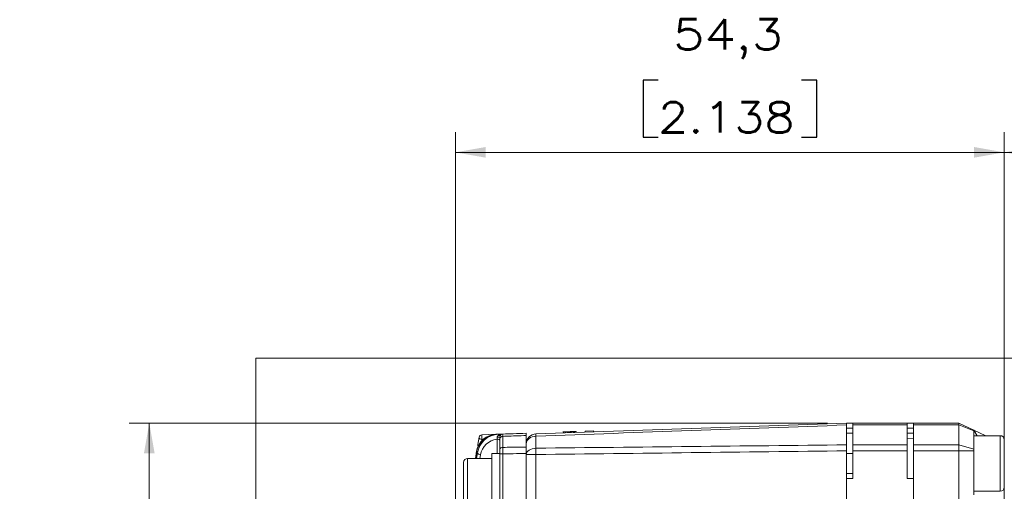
# Model space of a CAD drawing. Header units: millimetres. Extents: x 4 to 836, y 3 to 589.
# Tile 60 of 94: x 427 to 525, y 361 to 408. Entities that reach past the tile are written whole.
import ezdxf

# ---------------------------------------------------------------- set-up
doc = ezdxf.new("R2010")
doc.units = ezdxf.units.MM
doc.layers.add('1', color=7, linetype='Continuous', true_color=0xffffff)
doc.styles.add('ideas_simplex', font='simplex.shx')
doc.dimstyles.get("Standard").update_dxf_attribs({"dimtxt": 0.18, "dimasz": 0.18, "dimexe": 0.18, "dimexo": 0.0625, "dimgap": 0.09, "dimtad": 0, "dimtih": 1, "dimtoh": 1, "dimdec": 4, "dimzin": 0, "dimdsep": 46, "dimtxsty": 'Standard', "dimcen": 0.09, "dimadec": 0, "dimazin": 0, "dimtfac": 1, "dimtdec": 4, "dimtofl": 0, "dimtmove": 0, "dimatfit": 3, "dimfxl": 1, "dimtolj": 1, "dimtzin": 0, "dimarcsym": 0})

# ---------------------------------------------------------------- blocks, each defined once
blk = doc.blocks.new('_U0')
at = {"layer": '1', "color": 87, "lineweight": 25}
for p, q in [((490.370602, 401.966338), (488.870602, 401.966338)), ((488.870602, 401.966338), (488.870602, 396.341338)), ((506.045602, 401.966338), (504.545602, 401.966338)), ((506.045602, 396.341338), (506.045602, 401.966338)), ((488.870602, 396.341338), (490.370602, 396.341338)), ((504.545602, 396.341338), (506.045602, 396.341338))]:
    blk.add_line(p, q, dxfattribs=at)
at = {"layer": '1', "color": 152, "lineweight": 13}
for p, q in [((470.308102, 350.295244), (470.308102, 396.841338)), ((524.608102, 306.969726), (524.608102, 396.841338))]:
    blk.add_line(p, q, dxfattribs=at)
at = {"layer": '1', "color": 27, "lineweight": 13}
blk.add_line((470.308102, 394.841338), (524.608102, 394.841338), dxfattribs=at)
at = {"layer": '1', "color": 27, "lineweight": 18}
for points in [[(470.308102, 394.841338), (473.3081, 395.370319), (473.308104, 394.312357)], [(524.608102, 394.841338), (521.608104, 394.312357), (521.6081, 395.370319)]]:
    blk.add_solid(points, dxfattribs=at)
at = {"layer": '1', "color": 87, "linetype": 'Continuous', "lineweight": 25, "char_height": 3, "attachment_point": 7, "line_spacing_factor": 1.204819, "style": 'ideas_simplex'}
for s, insert in [('\\W1.2097;54,3', (491.827102, 404.101338)), ('\\W1.1692;2.138', (490.342102, 396.788838))]:
    blk.add_mtext(s, dxfattribs=dict(at, insert=insert))
blk = doc.blocks.new('_U1')
at = {"layer": '1', "color": 152, "lineweight": 13}
for p, q in [((507.108102, 368.0743), (438.014004, 368.0743)), ((438.109117, 324.079134), (438.014004, 324.079134))]:
    blk.add_line(p, q, dxfattribs=at)
at = {"layer": '1', "color": 27, "lineweight": 13}
blk.add_line((440.014004, 368.0743), (440.014004, 324.079134), dxfattribs=at)
at = {"layer": '1', "color": 87, "lineweight": 25}
for p, q in [((438.514004, 354.664217), (432.889004, 354.664217)), ((432.889004, 354.664217), (432.889004, 353.164217)), ((438.514004, 353.164217), (438.514004, 354.664217)), ((432.889004, 338.989217), (432.889004, 337.489217)), ((438.514004, 337.489217), (438.514004, 338.989217)), ((432.889004, 337.489217), (438.514004, 337.489217))]:
    blk.add_line(p, q, dxfattribs=at)
at = {"layer": '1', "color": 27, "lineweight": 18}
for points in [[(440.014004, 368.0743), (440.542985, 365.074302), (439.485023, 365.074298)], [(440.014004, 324.079134), (439.485023, 327.079132), (440.542985, 327.079136)]]:
    blk.add_solid(points, dxfattribs=at)
at = {"layer": '1', "color": 87, "linetype": 'Continuous', "lineweight": 25, "char_height": 3, "attachment_point": 7, "rotation": 90, "line_spacing_factor": 1.204819, "style": 'ideas_simplex'}
for s, insert in [('\\W1.1692;1.732', (438.360504, 338.936717)), ('\\W1.0362;44', (431.048004, 343.391717))]:
    blk.add_mtext(s, dxfattribs=dict(at, insert=insert))
blk = doc.blocks.new('_U9')
at = {"layer": '1', "color": 87, "lineweight": 25}
for p, q in [((551.005602, 401.966338), (549.505602, 401.966338)), ((549.505602, 401.966338), (549.505602, 396.341338)), ((563.710602, 401.966338), (562.210602, 401.966338)), ((563.710602, 396.341338), (563.710602, 401.966338)), ((549.505602, 396.341338), (551.005602, 396.341338)), ((562.210602, 396.341338), (563.710602, 396.341338))]:
    blk.add_line(p, q, dxfattribs=at)
at = {"layer": '1', "color": 152, "lineweight": 13}
for p, q in [((524.608102, 306.969726), (524.608102, 396.841338)), ((588.608102, 344.647166), (588.608102, 396.841338))]:
    blk.add_line(p, q, dxfattribs=at)
at = {"layer": '1', "color": 27, "lineweight": 13}
blk.add_line((588.608102, 394.841338), (524.608102, 394.841338), dxfattribs=at)
at = {"layer": '1', "color": 27, "lineweight": 18}
for points in [[(524.608102, 394.841338), (527.6081, 395.370319), (527.608104, 394.312357)], [(588.608102, 394.841338), (585.608104, 394.312357), (585.6081, 395.370319)]]:
    blk.add_solid(points, dxfattribs=at)
at = {"layer": '1', "color": 87, "linetype": 'Continuous', "lineweight": 25, "char_height": 3, "attachment_point": 7, "line_spacing_factor": 1.204819, "style": 'ideas_simplex'}
for s, insert in [('\\W1.0362;64', (553.947102, 404.101338)), ('\\W1.2097;2.52', (550.977102, 396.788838))]:
    blk.add_mtext(s, dxfattribs=dict(at, insert=insert))

msp = doc.modelspace()

# ---------------------------------------------------------------- linework, layer by layer
at = {"layer": '1', "color": 251, "linetype": 'Continuous', "lineweight": 18}
for p in [(450.562, 273.675), (595.158, 374.474)]:
    msp.add_line(p, (450.562, 374.474), dxfattribs=at)
at = {"layer": '1', "color": 7, "linetype": 'Continuous', "lineweight": 18}
for p, q in [((483.151, 367.271), (483.951, 367.299)), ((483.151, 367.271), (483.155, 367.171)), ((483.951, 367.299), (483.954, 367.199)), ((480.959, 367.207), (480.959, 367.195)), ((480.959, 367.207), (480.96, 367.195)), ((480.964, 367.208), (480.964, 367.208)), ((480.964, 367.208), (480.964, 367.208)), ((481.003, 367.196), (481.006, 367.096)), ((481.667, 367.22), (481.67, 367.12)), ((481.74, 367.222), (481.743, 367.122)), ((481.97, 367.23), (481.973, 367.13)), ((482.19, 367.238), (482.194, 367.138)), ((482.255, 367.14), (482.251, 367.252))]:
    msp.add_line(p, q, dxfattribs=at)
at = {"layer": '1', "color": 9, "linetype": 'Continuous', "lineweight": 18}
for p, q in [((509.608, 368.074), (509.008, 368.074)), ((509.608, 367.882), (509.608, 368.074)), ((509.608, 368.074), (515.008, 368.074)), ((509.608, 365.913), (509.608, 367.882)), ((515.608, 368.074), (515.008, 368.074)), ((515.008, 368.074), (515.008, 367.882)), ((515.008, 367.882), (515.008, 365.913)), ((515.608, 367.882), (515.608, 368.074)), ((515.608, 368.074), (520.108, 368.074)), ((515.608, 367.882), (515.608, 365.913)), ((520.108, 368.074), (521.608, 367.375)), ((520.108, 368.074), (520.108, 367.882)), ((520.108, 365.913), (520.108, 367.882)), ((521.608, 367.375), (521.608, 367.317)), ((522.789, 366.824), (521.608, 367.375)), ((521.608, 367.375), (521.91, 366.824)), ((521.608, 367.317), (521.608, 365.501)), ((509.008, 367.074), (509.608, 367.074)), ((515.008, 367.074), (515.608, 367.074)), ((509.608, 365.323), (509.608, 365.913)), ((509.608, 362.574), (509.608, 365.323)), ((515.008, 365.913), (515.008, 365.323)), ((515.008, 362.574), (515.008, 365.323)), ((515.608, 365.323), (515.608, 365.913)), ((515.608, 365.323), (515.608, 282.825)), ((520.108, 365.323), (520.108, 365.913)), ((520.108, 336.514), (520.108, 365.323)), ((521.608, 365.501), (521.608, 365.323)), ((521.608, 365.323), (521.608, 360.981)), ((473.908, 364.574), (471.508, 364.574)), ((473.908, 358.093), (473.908, 365.074)), ((474.708, 365.074), (473.908, 365.074)), ((474.708, 365.032), (474.708, 365.074)), ((471.108, 357.974), (471.108, 364.174)), ((474.708, 359.378), (474.708, 362.797)), ((509.608, 362.574), (509.008, 362.574)), ((515.608, 362.574), (515.008, 362.574)), ((524.608, 355.541), (524.608, 361.724))]:
    msp.add_line(p, q, dxfattribs=at)
at = {"layer": '1', "color": 252, "linetype": 'Continuous', "lineweight": 18}
for p, q in [((509.008, 365.913), (509.008, 367.882)), ((515.608, 366.546), (515.008, 366.567)), ((509.008, 365.323), (509.008, 329.064)), ((509.608, 365.074), (509.008, 365.074)), ((509.008, 363.074), (509.608, 363.074))]:
    msp.add_line(p, q, dxfattribs=at)
at = {"layer": '1', "color": 9, "linetype": 'Continuous', "lineweight": 13}
for p, q in [((509.608, 367.574), (509.008, 367.574)), ((515.008, 367.882), (509.608, 367.882)), ((515.608, 367.574), (515.008, 367.574)), ((520.108, 367.882), (515.608, 367.882)), ((520.108, 367.882), (521.608, 367.317)), ((509.608, 365.913), (515.008, 365.913)), ((515.008, 365.323), (509.608, 365.323)), ((515.608, 365.913), (520.108, 365.913)), ((520.108, 365.323), (515.608, 365.323)), ((520.108, 365.913), (521.608, 365.501)), ((520.108, 365.323), (521.608, 365.323)), ((471.508, 364.574), (471.508, 357.574))]:
    msp.add_line(p, q, dxfattribs=at)
at = {"layer": '1', "color": 27, "linetype": 'Continuous', "lineweight": 18}
for p, q in [((472.516, 365.943), (472.643, 366.664)), ((472.928, 366.912), (474.304, 366.96)), ((474.304, 366.96), (474.437, 366.965)), ((474.437, 366.965), (474.56, 366.969)), ((474.56, 366.969), (474.998, 366.984)), ((474.708, 365.477), (474.708, 366.525)), ((477.308, 365.694), (477.308, 366.84)), ((524.208, 366.824), (521.608, 366.824)), ((524.608, 366.424), (524.608, 361.724)), ((472.275, 364.574), (472.404, 365.309)), ((472.38, 365.139), (472.289, 364.574)), ((474.708, 362.797), (474.708, 365.032)), ((477.308, 299.572), (477.308, 365.061)), ((521.608, 361.324), (524.208, 361.324))]:
    msp.add_line(p, q, dxfattribs=at)
at = {"layer": '1', "color": 27, "linetype": 'Continuous', "lineweight": 13}
for p, q in [((472.928, 366.44), (472.907, 366.321)), ((473.032, 366.444), (472.928, 366.44)), ((474.304, 366.96), (474.301, 366.955)), ((474.419, 365.074), (474.419, 366.487)), ((474.998, 366.756), (474.998, 365.668)), ((524.208, 361.324), (524.208, 366.824)), ((472.379, 365.114), (472.293, 364.574)), ((472.484, 365.118), (472.379, 365.114)), ((472.396, 364.574), (472.484, 365.118)), ((472.77, 364.923), (472.714, 364.574)), ((474.708, 365.032), (474.998, 365.032)), ((474.998, 365.032), (474.998, 357.917))]:
    msp.add_line(p, q, dxfattribs=at)
at = {"layer": '1', "color": 252, "linetype": 'Continuous', "lineweight": 13}
for p, q in [((478.273, 366.779), (478.273, 365.587)), ((478.273, 364.959), (477.308, 364.959)), ((478.273, 364.959), (478.273, 298.489))]:
    msp.add_line(p, q, dxfattribs=at)
at = {"layer": '1', "color": 7, "linetype": 'Continuous', "lineweight": 13}
for p, q in [((481.131, 367.201), (481.135, 367.101)), ((481.197, 367.203), (481.201, 367.103)), ((481.419, 367.211), (481.422, 367.111))]:
    msp.add_line(p, q, dxfattribs=at)
at = {"layer": '1', "color": 27, "linetype": 'Continuous', "lineweight": 18}
for centre, radius, start, end in [((472.939, 366.612), 0.3, 92, 170), ((475.008, 366.685), 0.3, 92, 180), ((524.208, 366.424), 0.4, 0, 90), ((472.812, 365.891), 0.3, 170, 205.54184), ((524.208, 361.724), 0.4, 270, 0)]:
    msp.add_arc(centre, radius, start, end, dxfattribs=at)
at = {"layer": '1', "color": 252, "linetype": 'Continuous', "lineweight": 18}
msp.add_arc((478.308, 366.002), 1, 92, 180, dxfattribs=at)
at = {"layer": '1', "color": 9, "linetype": 'Continuous', "lineweight": 18}
msp.add_arc((471.508, 364.174), 0.4, 90, 180, dxfattribs=at)
at = {"layer": '1', "color": 27, "linetype": 'Continuous', "lineweight": 18}
for centre, major_axis, ratio, start_param, end_param in [((474.364, 364.961), (1.476, 1.46), 0.93102, 0.789803, 2.249249), ((474.374, 364.961), (0, -2), 1, 3.176499, 4.537856), ((474.486, 364.965), (1.569, 1.375), 0.930056, 0.85021, 2.309656), ((472.676, 365.091), (0.296, -0.048), 0.564904, 3.141585, 3.285905)]:
    msp.add_ellipse(centre, major_axis=major_axis, ratio=ratio, start_param=start_param, end_param=end_param, dxfattribs=at)
at = {"layer": '1', "color": 27, "linetype": 'Continuous', "lineweight": 13}
for centre, major_axis, ratio, start_param, end_param in [((472.939, 366.612), (-0.295, 0.052), 0.571794, 0, 1.636013), ((474.476, 364.793), (1.356, 1.164), 0.918171, 0.936251, 2.313777), ((472.939, 366.612), (-0.01, 0.3), 0.066891, 0, 2.179324), ((474.408, 366.315), (-0.3, 0), 0.573576, 3.141593, 4.677482), ((474.408, 366.685), (0.3, 0), 0.035846, 4.821061, 6.283185), ((475.008, 366.685), (0.58, 0.02), 0.517301, 1.570796, 2.468849), ((474.57, 366.669), (0.01, -0.3), 0.066891, 3.141594, 4.039645), ((474.526, 367.042), (-0.241, 0.179), 0.5035, 2.014418, 3.141593), ((475.008, 366.525), (-0.3, 0), 0.771778, 4.747296, 6.283185), ((472.812, 365.891), (-0.295, 0.052), 0.571794, 0, 0.708189), ((475.008, 365.477), (-0.3, 0), 0.635892, 4.747296, 6.283185), ((472.7, 365.257), (0.295, -0.052), 0.571794, 3.141593, 3.406473), ((472.781, 365.095), (0.296, -0.048), 0.572363, 3.286819, 4.769724)]:
    msp.add_ellipse(centre, major_axis=major_axis, ratio=ratio, start_param=start_param, end_param=end_param, dxfattribs=at)
at = {"layer": '1', "color": 252, "linetype": 'Continuous', "lineweight": 13}
for centre, major_axis, ratio, start_param, end_param in [((478.308, 366.002), (-1, 0), 0.777852, 4.747296, 6.283185), ((478.308, 366.002), (0.035, -0.999), 0.012336, 3.141593, 3.820718), ((478.308, 364.959), (1, 0), 0.628448, 1.605703, 3.141593), ((478.308, 364.959), (0.012, -1), 0.034897, 4.032833, 4.711958)]:
    msp.add_ellipse(centre, major_axis=major_axis, ratio=ratio, start_param=start_param, end_param=end_param, dxfattribs=at)
at = {"layer": '1', "color": 252, "linetype": 'Continuous', "lineweight": 18}
msp.add_open_spline([(478.273, 367.001), (488.518, 367.359), (498.763, 367.717), (509.008, 368.074)], degree=3, dxfattribs=at)
at = {"layer": '1', "color": 252, "linetype": 'Continuous', "lineweight": 13}
for points in [[(509.008, 367.882), (498.763, 367.516), (488.518, 367.148), (478.273, 366.779)], [(478.273, 365.587), (488.518, 365.7), (498.763, 365.808), (509.008, 365.913)], [(509.008, 365.323), (498.763, 365.207), (488.518, 365.086), (478.273, 364.959)]]:
    msp.add_open_spline(points, degree=3, dxfattribs=at)
at = {"layer": '1', "color": 252, "linetype": 'Continuous', "lineweight": 18}
for points in [[(509.008, 368.074), (509.008, 368.074), (509.008, 368.066), (509.008, 368.041), (509.008, 368.009), (509.008, 367.968), (509.008, 367.913), (509.008, 367.882)], [(509.008, 365.913), (509.008, 365.87), (509.008, 365.781), (509.008, 365.684), (509.008, 365.583), (509.008, 365.481), (509.008, 365.376), (509.008, 365.323)]]:
    msp.add_open_spline(points, degree=3, knots=[0, 0, 0, 0, 0.25, 0.5, 0.5, 0.75, 1, 1, 1, 1], dxfattribs=at)
at = {"layer": '1', "color": 27, "linetype": 'Continuous', "lineweight": 13}
for points, knots in [([(474.419, 366.487), (474.421, 366.5), (474.424, 366.515), (474.428, 366.544), (474.43, 366.56), (474.433, 366.584), (474.434, 366.592), (474.435, 366.608), (474.436, 366.616), (474.438, 366.641), (474.44, 366.657), (474.441, 366.674)], [0, 0, 0, 0, 0.25, 0.25, 0.5, 0.5, 0.625, 0.625, 0.75, 0.75, 1, 1, 1, 1]), ([(474.441, 366.674), (474.441, 366.683), (474.443, 366.693), (474.447, 366.711), (474.449, 366.72), (474.456, 366.737), (474.459, 366.746), (474.468, 366.762), (474.472, 366.77), (474.482, 366.785), (474.487, 366.793), (474.498, 366.807), (474.504, 366.814), (474.522, 366.833), (474.535, 366.845), (474.548, 366.856)], [0, 0, 0, 0, 0.125, 0.125, 0.25, 0.25, 0.375, 0.375, 0.5, 0.5, 0.625, 0.625, 0.75, 0.75, 1, 1, 1, 1]), ([(474.998, 366.984), (474.997, 366.984), (474.997, 366.974), (474.997, 366.945), (474.997, 366.906), (474.997, 366.882), (474.997, 366.84), (474.997, 366.825), (474.997, 366.792), (474.998, 366.775), (474.998, 366.756)], [0, 0, 0, 0, 0.25, 0.5, 0.5, 0.75, 0.75, 0.875, 0.875, 1, 1, 1, 1]), ([(477.308, 366.84), (476.642, 366.816), (475.976, 366.792), (475.206, 366.764), (475.102, 366.76), (474.998, 366.756)], [0, 0, 0, 0, 0.86501, 0.86501, 1, 1, 1, 1]), ([(474.998, 365.668), (474.997, 365.623), (474.997, 365.529), (474.997, 365.425), (474.997, 365.316), (474.997, 365.261), (474.997, 365.176), (474.997, 365.148), (474.997, 365.09), (474.998, 365.061), (474.998, 365.032)], [0, 0, 0, 0, 0.25, 0.5, 0.5, 0.75, 0.75, 0.875, 0.875, 1, 1, 1, 1]), ([(474.998, 365.668), (475.567, 365.674), (476.137, 365.681), (476.907, 365.689), (477.108, 365.691), (477.308, 365.694)], [0, 0, 0, 0, 0.739697, 0.739697, 1, 1, 1, 1]), ([(477.308, 365.061), (476.876, 365.056), (476.444, 365.05), (475.674, 365.041), (475.336, 365.037), (474.998, 365.032)], [0, 0, 0, 0, 0.560865, 0.560865, 1, 1, 1, 1])]:
    msp.add_open_spline(points, degree=3, knots=knots, dxfattribs=at)
at = {"layer": '1', "color": 27, "linetype": 'Continuous', "lineweight": 18}
for points, knots in [([(474.708, 366.525), (474.708, 366.551), (474.708, 366.596), (474.708, 366.63), (474.708, 366.657), (474.708, 366.678), (474.708, 366.685), (474.708, 366.685)], [0, 0, 0, 0, 0.25014, 0.50028, 0.50028, 0.750419, 1, 1, 1, 1]), ([(474.708, 366.457), (474.708, 366.437), (474.708, 366.418), (474.708, 366.385), (474.708, 366.37), (474.708, 366.342), (474.708, 366.328), (474.708, 366.315)], [0, 0, 0, 0, 0.386527, 0.386527, 0.693263, 0.693263, 1, 1, 1, 1]), ([(474.998, 366.984), (475.336, 366.996), (475.674, 367.008), (476.444, 367.035), (476.876, 367.05), (477.308, 367.065)], [0, 0, 0, 0, 0.439135, 0.439135, 1, 1, 1, 1]), ([(477.308, 367.065), (477.308, 367.065), (477.308, 367.06), (477.308, 367.046), (477.308, 367.04), (477.308, 367.025), (477.308, 367.017), (477.308, 366.988), (477.308, 366.94), (477.308, 366.876), (477.308, 366.84)], [0, 0, 0, 0, 0.25, 0.25, 0.375, 0.375, 0.5, 0.5, 0.75, 1, 1, 1, 1]), ([(474.708, 365.032), (474.708, 365.073), (474.708, 365.153), (474.708, 365.23), (474.708, 365.307), (474.708, 365.38), (474.708, 365.446), (474.708, 365.477)], [0, 0, 0, 0, 0.25, 0.5, 0.5, 0.75, 1, 1, 1, 1]), ([(477.308, 365.694), (477.308, 365.649), (477.308, 365.602), (477.308, 365.528), (477.308, 365.502), (477.308, 365.45), (477.308, 365.424), (477.308, 365.343), (477.308, 365.232), (477.308, 365.119), (477.308, 365.061)], [0, 0, 0, 0, 0.25, 0.25, 0.375, 0.375, 0.5, 0.5, 0.75, 1, 1, 1, 1])]:
    msp.add_open_spline(points, degree=3, knots=knots, dxfattribs=at)
at = {"layer": '1', "color": 7, "linetype": 'Continuous', "lineweight": 18}
for points, knots in [([(480.96, 367.195), (480.948, 367.194), (480.942, 367.194), (480.942, 367.194), (480.942, 367.194)], [0, 0, 0, 0, 0.991196, 1, 1, 1, 1]), ([(481.938, 367.229), (481.886, 367.227), (481.805, 367.224), (481.695, 367.221), (481.695, 367.221), (480.964, 367.195), (480.964, 367.195), (480.964, 367.195), (480.964, 367.195)], [0, 0, 0, 0, 0.483866, 0.483866, 0.483866, 0.967731, 0.967731, 1, 1, 1, 1]), ([(481.502, 367.214), (481.612, 367.218), (481.696, 367.221), (481.696, 367.221), (481.83, 367.225), (481.935, 367.229), (482.013, 367.232)], [0, 0, 0, 0, 0.252425, 0.252425, 0.252425, 1, 1, 1, 1]), ([(482.251, 367.24), (482.251, 367.24), (482.251, 367.24), (482.251, 367.24), (482.235, 367.239), (482.201, 367.238)], [0, 0, 0, 0, 0.000333, 0.000333, 1, 1, 1, 1])]:
    msp.add_open_spline(points, degree=3, knots=knots, dxfattribs=at)
for points, degree in [([(481.114, 367.2), (481.117, 367.1)], 1), ([(481.389, 367.21), (481.371, 367.209), (481.352, 367.209), (481.333, 367.208)], 3), ([(481.567, 367.216), (481.535, 367.215), (481.496, 367.214), (481.449, 367.212)], 3), ([(481.646, 367.219), (481.61, 367.218), (481.557, 367.216), (481.496, 367.214)], 3), ([(481.496, 367.214), (481.5, 367.114)], 1), ([(481.646, 367.219), (481.618, 367.218), (481.592, 367.217), (481.567, 367.216)], 3), ([(481.694, 367.221), (481.667, 367.22), (481.641, 367.219), (481.613, 367.218)], 3), ([(481.708, 367.221), (481.695, 367.221), (481.674, 367.22), (481.646, 367.219)], 3), ([(481.694, 367.221), (481.694, 367.221), (481.676, 367.22), (481.646, 367.219)], 3), ([(481.646, 367.219), (481.649, 367.119)], 1), ([(481.782, 367.224), (481.753, 367.223), (481.728, 367.222), (481.708, 367.221)], 3), ([(481.809, 367.225), (481.793, 367.224), (481.778, 367.223), (481.764, 367.223)], 3), ([(481.823, 367.225), (481.823, 367.225), (481.809, 367.225), (481.809, 367.225)], 3), ([(481.954, 367.23), (481.907, 367.228), (481.861, 367.226), (481.82, 367.225)], 3), ([(482.034, 367.232), (482.02, 367.232), (482.005, 367.231), (481.99, 367.231)], 3), ([(482.013, 367.232), (482.09, 367.234), (482.15, 367.236), (482.19, 367.238)], 3), ([(482.201, 367.238), (482.168, 367.237), (482.118, 367.235), (482.051, 367.233)], 3), ([(482.081, 367.234), (482.084, 367.134)], 1), ([(482.23, 367.239), (482.23, 367.239), (482.169, 367.237), (482.089, 367.234)], 3), ([(482.19, 367.238), (482.231, 367.239), (482.251, 367.24), (482.251, 367.24)], 3)]:
    msp.add_open_spline(points, degree=degree, dxfattribs=at)

# ---------------------------------------------------------------- dimensions: what is measured, and where the dimension line sits
at = {"layer": '1', "color": 87, "linetype": 'Continuous', "lineweight": 25}
dim = msp.add_linear_dim(base=(470.308, 394.841), p1=(524.608, 295.924), p2=(470.308, 347.795), text='<>\\P[\\C87;{\\H1.00x;\\Fsimplex.shx;2.138\\Fsimplex.shx;}\\C87; ]', dimstyle='Standard', override={"dimtxt": 3, "dimasz": 3, "dimexe": 2, "dimexo": 2.5, "dimgap": 1.5, "dimtad": 1, "dimtih": 0, "dimtoh": 0, "dimdec": 1, "dimlfac": 1, "dimzin": 8, "dimdsep": 44, "dimlunit": 2, "dimtxsty": 'ideas_simplex', "dimsah": 1, "dimse1": 0, "dimse2": 0, "dimsd1": 0, "dimsd2": 0, "dimclrd": 27, "dimclre": 152, "dimclrt": 87, "dimtol": 0, "dimtm": -0.1, "dimtfac": 0.5, "dimtdec": 2, "dimtofl": 1, "dimtmove": 0, "dimtzin": 8, "dimlwd": 13, "dimlwe": 13}, dxfattribs=at)
dim.commit()
dim.dimension.update_dxf_attribs({"geometry": '_U0', "text_midpoint": (497.458, 394.841), "dimtype": 160})
for base, p1, p2, angle, text, picture, middle in [((588.608, 394.841), (524.608, 303.363), (588.608, 336.636), 180, '<>\\P[\\C87;{\\H1.00x;\\Fsimplex.shx;2.52\\Fsimplex.shx;}\\C87; ]', '_U9', (556.608, 394.841)), ((440.014, 368.0743), (587.8081, 324.0791), (512.3081, 368.0743), 270, '<>\\P[\\C87;{\\H1.00x;\\Fsimplex.shx;1.732\\Fsimplex.shx;}\\C87; ]', '_U1', (440.014, 346.0767))]:
    dim = msp.add_linear_dim(base=base, p1=p1, p2=p2, angle=angle, text=text, dimstyle='Standard', override={"dimtxt": 3, "dimasz": 3, "dimexe": 2, "dimexo": 2.5, "dimgap": 1.5, "dimtad": 1, "dimtih": 0, "dimtoh": 0, "dimdec": 2, "dimlfac": 1, "dimzin": 8, "dimdsep": 44, "dimlunit": 2, "dimtxsty": 'ideas_simplex', "dimsah": 1, "dimse1": 0, "dimse2": 0, "dimsd1": 0, "dimsd2": 0, "dimclrd": 27, "dimclre": 152, "dimclrt": 87, "dimtol": 0, "dimtm": -0.1, "dimtfac": 0.5, "dimtdec": 2, "dimtofl": 1, "dimtmove": 0, "dimtzin": 8, "dimlwd": 13, "dimlwe": 13}, dxfattribs=at)
    dim.commit()
    dim.dimension.update_dxf_attribs({"geometry": picture, "text_midpoint": middle, "dimtype": 160})

doc.saveas('drawing.dxf')
